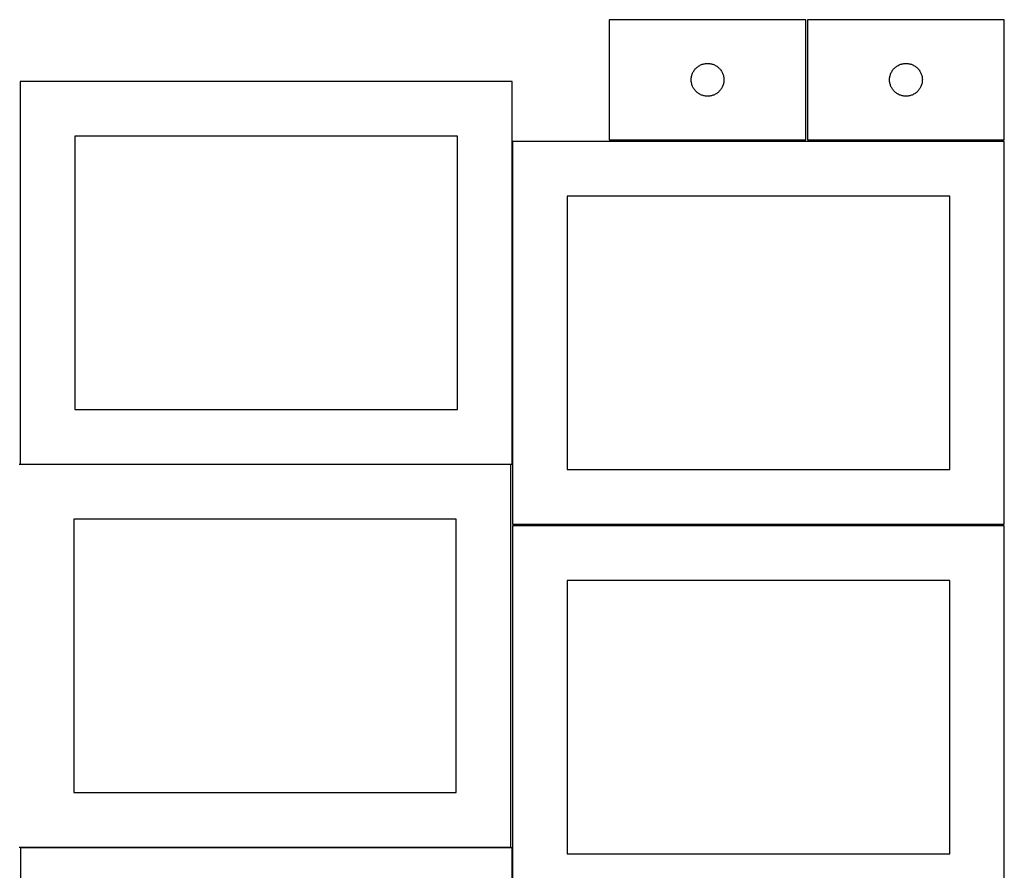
# Model space of a CAD drawing. Header units: millimetres. Extents: x 7 to 1493, y 7 to 2993.
# Tile 12 of 12: x 592 to 1493, y 2204 to 2982. Entities that reach past the tile are written whole.
import ezdxf

# ---------------------------------------------------------------- set-up
doc = ezdxf.new("R2010")
doc.units = ezdxf.units.MM
doc.layers.add('CUT', color=7, linetype='CONTINUOUS', true_color=0x000000)

msp = doc.modelspace()

# ---------------------------------------------------------------- linework, layer by layer
at = {"layer": 'CUT'}
for p, q in [((1311.950438, 2981.75348), (1131.950438, 2981.75348)), ((1131.950438, 2981.75348), (1131.950438, 2871.75348)), ((1311.950438, 2871.75348), (1311.950438, 2981.75348)), ((1493.475215, 2981.753485), (1313.475215, 2981.753485)), ((1313.475215, 2981.753485), (1313.475215, 2871.753485)), ((1493.475215, 2871.753485), (1493.475215, 2981.753485)), ((1211.208155, 2937.222642), (1211.761338, 2937.76176)), ((1211.761338, 2937.76176), (1212.34154, 2938.271687)), ((1212.34154, 2938.271687), (1212.947224, 2938.751069)), ((1212.947224, 2938.751069), (1213.576782, 2939.198635)), ((1213.576782, 2939.198635), (1214.228546, 2939.613199)), ((1214.228546, 2939.613199), (1214.900787, 2939.993662)), ((1214.900787, 2939.993662), (1215.591722, 2940.339014)), ((1215.591722, 2940.339014), (1216.29952, 2940.648339)), ((1216.29952, 2940.648339), (1217.022302, 2940.920818)), ((1217.022302, 2940.920818), (1217.758154, 2941.155728)), ((1217.758154, 2941.155728), (1218.505122, 2941.352446)), ((1218.505122, 2941.352446), (1219.261227, 2941.510449)), ((1219.261227, 2941.510449), (1220.024463, 2941.62932)), ((1220.024463, 2941.62932), (1220.792806, 2941.708743)), ((1220.792806, 2941.708743), (1221.564219, 2941.748507)), ((1221.564219, 2941.748507), (1222.336657, 2941.748507)), ((1222.336657, 2941.748507), (1223.10807, 2941.708743)), ((1223.10807, 2941.708743), (1223.876413, 2941.62932)), ((1223.876413, 2941.62932), (1224.63965, 2941.510449)), ((1224.63965, 2941.510449), (1225.395754, 2941.352446)), ((1225.395754, 2941.352446), (1226.142723, 2941.155728)), ((1226.142723, 2941.155728), (1226.878574, 2940.920818)), ((1226.878574, 2940.920818), (1227.601357, 2940.648339)), ((1227.601357, 2940.648339), (1228.309154, 2940.339014)), ((1228.309154, 2940.339014), (1229.000089, 2939.993662)), ((1229.000089, 2939.993662), (1229.67233, 2939.613199)), ((1229.67233, 2939.613199), (1230.324094, 2939.198635)), ((1230.324094, 2939.198635), (1230.953652, 2938.751069)), ((1230.953652, 2938.751069), (1231.559336, 2938.271687)), ((1231.559336, 2938.271687), (1232.139538, 2937.76176)), ((1232.139538, 2937.76176), (1232.692721, 2937.222642)), ((1392.732933, 2937.222647), (1393.286115, 2937.761765)), ((1393.286115, 2937.761765), (1393.866318, 2938.271692)), ((1393.866318, 2938.271692), (1394.472001, 2938.751074)), ((1394.472001, 2938.751074), (1395.10156, 2939.19864)), ((1395.10156, 2939.19864), (1395.753323, 2939.613204)), ((1395.753323, 2939.613204), (1396.425564, 2939.993667)), ((1396.425564, 2939.993667), (1397.116499, 2940.339019)), ((1397.116499, 2940.339019), (1397.824297, 2940.648344)), ((1397.824297, 2940.648344), (1398.54708, 2940.920823)), ((1398.54708, 2940.920823), (1399.282931, 2941.155733)), ((1399.282931, 2941.155733), (1400.029899, 2941.352451)), ((1400.029899, 2941.352451), (1400.786004, 2941.510454)), ((1400.786004, 2941.510454), (1401.54924, 2941.629325)), ((1401.54924, 2941.629325), (1402.317583, 2941.708748)), ((1402.317583, 2941.708748), (1403.088997, 2941.748512)), ((1403.088997, 2941.748512), (1403.861434, 2941.748512)), ((1403.861434, 2941.748512), (1404.632847, 2941.708748)), ((1404.632847, 2941.708748), (1405.401191, 2941.629325)), ((1405.401191, 2941.629325), (1406.164427, 2941.510454)), ((1406.164427, 2941.510454), (1406.920531, 2941.352451)), ((1406.920531, 2941.352451), (1407.6675, 2941.155733)), ((1407.6675, 2941.155733), (1408.403351, 2940.920823)), ((1408.403351, 2940.920823), (1409.126134, 2940.648344)), ((1409.126134, 2940.648344), (1409.833931, 2940.339019)), ((1409.833931, 2940.339019), (1410.524866, 2939.993667)), ((1410.524866, 2939.993667), (1411.197107, 2939.613204)), ((1411.197107, 2939.613204), (1411.848871, 2939.19864)), ((1411.848871, 2939.19864), (1412.47843, 2938.751074)), ((1412.47843, 2938.751074), (1413.084113, 2938.271692)), ((1413.084113, 2938.271692), (1413.664315, 2937.761765)), ((1413.664315, 2937.761765), (1414.217498, 2937.222647)), ((1206.970327, 2927.525661), (1207.02994, 2928.295795)), ((1207.02994, 2928.295795), (1207.12912, 2929.061839)), ((1207.12912, 2929.061839), (1207.267603, 2929.821761)), ((1207.267603, 2929.821761), (1207.445022, 2930.573547)), ((1207.445022, 2930.573547), (1207.660907, 2931.315202)), ((1207.660907, 2931.315202), (1207.914686, 2932.044761)), ((1207.914686, 2932.044761), (1208.205685, 2932.760289)), ((1208.205685, 2932.760289), (1208.533132, 2933.459887)), ((1208.533132, 2933.459887), (1208.89616, 2934.141701)), ((1208.89616, 2934.141701), (1209.293805, 2934.803923)), ((1209.293805, 2934.803923), (1209.725013, 2935.444796)), ((1209.725013, 2935.444796), (1210.188641, 2936.062622)), ((1210.188641, 2936.062622), (1210.683459, 2936.655762)), ((1210.683459, 2936.655762), (1211.208155, 2937.222642)), ((1232.692721, 2937.222642), (1233.217417, 2936.655762)), ((1233.217417, 2936.655762), (1233.712235, 2936.062622)), ((1233.712235, 2936.062622), (1234.175863, 2935.444796)), ((1234.175863, 2935.444796), (1234.607072, 2934.803923)), ((1234.607072, 2934.803923), (1235.004717, 2934.141701)), ((1235.004717, 2934.141701), (1235.367744, 2933.459887)), ((1235.367744, 2933.459887), (1235.695192, 2932.760289)), ((1235.695192, 2932.760289), (1235.98619, 2932.044761)), ((1235.98619, 2932.044761), (1236.239969, 2931.315202)), ((1236.239969, 2931.315202), (1236.455854, 2930.573547)), ((1236.455854, 2930.573547), (1236.633273, 2929.821761)), ((1236.633273, 2929.821761), (1236.771757, 2929.061839)), ((1236.771757, 2929.061839), (1236.870936, 2928.295795)), ((1236.870936, 2928.295795), (1236.930549, 2927.525661)), ((1388.495104, 2927.525666), (1388.554717, 2928.2958)), ((1388.554717, 2928.2958), (1388.653897, 2929.061844)), ((1388.653897, 2929.061844), (1388.79238, 2929.821766)), ((1388.79238, 2929.821766), (1388.969799, 2930.573552)), ((1388.969799, 2930.573552), (1389.185685, 2931.315207)), ((1389.185685, 2931.315207), (1389.439463, 2932.044766)), ((1389.439463, 2932.044766), (1389.730462, 2932.760294)), ((1389.730462, 2932.760294), (1390.057909, 2933.459892)), ((1390.057909, 2933.459892), (1390.420937, 2934.141706)), ((1390.420937, 2934.141706), (1390.818582, 2934.803928)), ((1390.818582, 2934.803928), (1391.24979, 2935.444801)), ((1391.24979, 2935.444801), (1391.713418, 2936.062627)), ((1391.713418, 2936.062627), (1392.208236, 2936.655767)), ((1392.208236, 2936.655767), (1392.732933, 2937.222647)), ((1414.217498, 2937.222647), (1414.742194, 2936.655767)), ((1414.742194, 2936.655767), (1415.237012, 2936.062627)), ((1415.237012, 2936.062627), (1415.70064, 2935.444801)), ((1415.70064, 2935.444801), (1416.131849, 2934.803928)), ((1416.131849, 2934.803928), (1416.529494, 2934.141706)), ((1416.529494, 2934.141706), (1416.892522, 2933.459892)), ((1416.892522, 2933.459892), (1417.219969, 2932.760294)), ((1417.219969, 2932.760294), (1417.510968, 2932.044766)), ((1417.510968, 2932.044766), (1417.764746, 2931.315207)), ((1417.764746, 2931.315207), (1417.980631, 2930.573552)), ((1417.980631, 2930.573552), (1418.158051, 2929.821766)), ((1418.158051, 2929.821766), (1418.296534, 2929.061844)), ((1418.296534, 2929.061844), (1418.395713, 2928.2958)), ((1418.395713, 2928.2958), (1418.455327, 2927.525666)), ((1043.044958, 2925.066494), (593.044958, 2925.066494)), ((593.044958, 2925.066494), (593.044958, 2575.066494)), ((1043.044958, 2575.066494), (1043.044958, 2925.066494)), ((1206.950438, 2926.75348), (1206.970327, 2927.525661)), ((1206.970327, 2925.981299), (1206.950438, 2926.75348)), ((1207.02994, 2925.211165), (1206.970327, 2925.981299)), ((1207.12912, 2924.445121), (1207.02994, 2925.211165)), ((1207.267603, 2923.685199), (1207.12912, 2924.445121)), ((1207.445022, 2922.933413), (1207.267603, 2923.685199)), ((1207.660907, 2922.191757), (1207.445022, 2922.933413)), ((1207.914686, 2921.462199), (1207.660907, 2922.191757)), ((1208.205685, 2920.746671), (1207.914686, 2921.462199)), ((1208.533132, 2920.047073), (1208.205685, 2920.746671)), ((1208.89616, 2919.365259), (1208.533132, 2920.047073)), ((1209.293805, 2918.703037), (1208.89616, 2919.365259)), ((1235.004717, 2919.365259), (1234.607072, 2918.703037)), ((1235.367744, 2920.047073), (1235.004717, 2919.365259)), ((1235.695192, 2920.746671), (1235.367744, 2920.047073)), ((1235.98619, 2921.462199), (1235.695192, 2920.746671)), ((1236.239969, 2922.191757), (1235.98619, 2921.462199)), ((1236.455854, 2922.933413), (1236.239969, 2922.191757)), ((1236.633273, 2923.685199), (1236.455854, 2922.933413)), ((1236.771757, 2924.445121), (1236.633273, 2923.685199)), ((1236.870936, 2925.211165), (1236.771757, 2924.445121)), ((1236.930549, 2925.981299), (1236.870936, 2925.211165)), ((1236.930549, 2927.525661), (1236.950438, 2926.75348)), ((1236.950438, 2926.75348), (1236.930549, 2925.981299)), ((1388.475215, 2926.753485), (1388.495104, 2927.525666)), ((1388.495104, 2925.981304), (1388.475215, 2926.753485)), ((1388.554717, 2925.21117), (1388.495104, 2925.981304)), ((1388.653897, 2924.445126), (1388.554717, 2925.21117)), ((1388.79238, 2923.685204), (1388.653897, 2924.445126)), ((1388.969799, 2922.933418), (1388.79238, 2923.685204)), ((1389.185685, 2922.191762), (1388.969799, 2922.933418)), ((1389.439463, 2921.462204), (1389.185685, 2922.191762)), ((1389.730462, 2920.746676), (1389.439463, 2921.462204)), ((1390.057909, 2920.047078), (1389.730462, 2920.746676)), ((1390.420937, 2919.365264), (1390.057909, 2920.047078)), ((1390.818582, 2918.703042), (1390.420937, 2919.365264)), ((1416.529494, 2919.365264), (1416.131849, 2918.703042)), ((1416.892522, 2920.047078), (1416.529494, 2919.365264)), ((1417.219969, 2920.746676), (1416.892522, 2920.047078)), ((1417.510968, 2921.462204), (1417.219969, 2920.746676)), ((1417.764746, 2922.191762), (1417.510968, 2921.462204)), ((1417.980631, 2922.933418), (1417.764746, 2922.191762)), ((1418.158051, 2923.685204), (1417.980631, 2922.933418)), ((1418.296534, 2924.445126), (1418.158051, 2923.685204)), ((1418.395713, 2925.21117), (1418.296534, 2924.445126)), ((1418.455327, 2925.981304), (1418.395713, 2925.21117)), ((1418.455327, 2927.525666), (1418.475215, 2926.753485)), ((1418.475215, 2926.753485), (1418.455327, 2925.981304)), ((1209.725013, 2918.062163), (1209.293805, 2918.703037)), ((1210.188641, 2917.444338), (1209.725013, 2918.062163)), ((1210.683459, 2916.851198), (1210.188641, 2917.444338)), ((1211.208155, 2916.284318), (1210.683459, 2916.851198)), ((1211.761338, 2915.745199), (1211.208155, 2916.284318)), ((1212.34154, 2915.235273), (1211.761338, 2915.745199)), ((1212.947224, 2914.755891), (1212.34154, 2915.235273)), ((1213.576782, 2914.308325), (1212.947224, 2914.755891)), ((1214.228546, 2913.89376), (1213.576782, 2914.308325)), ((1214.900787, 2913.513298), (1214.228546, 2913.89376)), ((1215.591722, 2913.167946), (1214.900787, 2913.513298)), ((1216.29952, 2912.85862), (1215.591722, 2913.167946)), ((1217.022302, 2912.586141), (1216.29952, 2912.85862)), ((1217.758154, 2912.351232), (1217.022302, 2912.586141)), ((1218.505122, 2912.154514), (1217.758154, 2912.351232)), ((1219.261227, 2911.996511), (1218.505122, 2912.154514)), ((1220.024463, 2911.87764), (1219.261227, 2911.996511)), ((1220.792806, 2911.798217), (1220.024463, 2911.87764)), ((1221.564219, 2911.758453), (1220.792806, 2911.798217)), ((1222.336657, 2911.758453), (1221.564219, 2911.758453)), ((1223.10807, 2911.798217), (1222.336657, 2911.758453)), ((1223.876413, 2911.87764), (1223.10807, 2911.798217)), ((1224.63965, 2911.996511), (1223.876413, 2911.87764)), ((1225.395754, 2912.154514), (1224.63965, 2911.996511)), ((1226.142723, 2912.351232), (1225.395754, 2912.154514)), ((1226.878574, 2912.586141), (1226.142723, 2912.351232)), ((1227.601357, 2912.85862), (1226.878574, 2912.586141)), ((1228.309154, 2913.167946), (1227.601357, 2912.85862)), ((1229.000089, 2913.513298), (1228.309154, 2913.167946)), ((1229.67233, 2913.89376), (1229.000089, 2913.513298)), ((1230.324094, 2914.308325), (1229.67233, 2913.89376)), ((1230.953652, 2914.755891), (1230.324094, 2914.308325)), ((1231.559336, 2915.235273), (1230.953652, 2914.755891)), ((1232.139538, 2915.745199), (1231.559336, 2915.235273)), ((1232.692721, 2916.284318), (1232.139538, 2915.745199)), ((1233.217417, 2916.851198), (1232.692721, 2916.284318)), ((1233.712235, 2917.444338), (1233.217417, 2916.851198)), ((1234.175863, 2918.062163), (1233.712235, 2917.444338)), ((1234.607072, 2918.703037), (1234.175863, 2918.062163)), ((1391.24979, 2918.062168), (1390.818582, 2918.703042)), ((1391.713418, 2917.444343), (1391.24979, 2918.062168)), ((1392.208236, 2916.851203), (1391.713418, 2917.444343)), ((1392.732933, 2916.284323), (1392.208236, 2916.851203)), ((1393.286115, 2915.745204), (1392.732933, 2916.284323)), ((1393.866318, 2915.235278), (1393.286115, 2915.745204)), ((1394.472001, 2914.755896), (1393.866318, 2915.235278)), ((1395.10156, 2914.30833), (1394.472001, 2914.755896)), ((1395.753323, 2913.893766), (1395.10156, 2914.30833)), ((1396.425564, 2913.513303), (1395.753323, 2913.893766)), ((1397.116499, 2913.167951), (1396.425564, 2913.513303)), ((1397.824297, 2912.858625), (1397.116499, 2913.167951)), ((1398.54708, 2912.586146), (1397.824297, 2912.858625)), ((1399.282931, 2912.351237), (1398.54708, 2912.586146)), ((1400.029899, 2912.154519), (1399.282931, 2912.351237)), ((1400.786004, 2911.996516), (1400.029899, 2912.154519)), ((1401.54924, 2911.877645), (1400.786004, 2911.996516)), ((1402.317583, 2911.798222), (1401.54924, 2911.877645)), ((1403.088997, 2911.758458), (1402.317583, 2911.798222)), ((1403.861434, 2911.758458), (1403.088997, 2911.758458)), ((1404.632847, 2911.798222), (1403.861434, 2911.758458)), ((1405.401191, 2911.877645), (1404.632847, 2911.798222)), ((1406.164427, 2911.996516), (1405.401191, 2911.877645)), ((1406.920531, 2912.154519), (1406.164427, 2911.996516)), ((1407.6675, 2912.351237), (1406.920531, 2912.154519)), ((1408.403351, 2912.586146), (1407.6675, 2912.351237)), ((1409.126134, 2912.858625), (1408.403351, 2912.586146)), ((1409.833931, 2913.167951), (1409.126134, 2912.858625)), ((1410.524866, 2913.513303), (1409.833931, 2913.167951)), ((1411.197107, 2913.893766), (1410.524866, 2913.513303)), ((1411.848871, 2914.30833), (1411.197107, 2913.893766)), ((1412.47843, 2914.755896), (1411.848871, 2914.30833)), ((1413.084113, 2915.235278), (1412.47843, 2914.755896)), ((1413.664315, 2915.745204), (1413.084113, 2915.235278)), ((1414.217498, 2916.284323), (1413.664315, 2915.745204)), ((1414.742194, 2916.851203), (1414.217498, 2916.284323)), ((1415.237012, 2917.444343), (1414.742194, 2916.851203)), ((1415.70064, 2918.062168), (1415.237012, 2917.444343)), ((1416.131849, 2918.703042), (1415.70064, 2918.062168)), ((993.044958, 2875.066494), (643.044958, 2875.066494)), ((643.044958, 2875.066494), (643.044958, 2625.066494)), ((993.044958, 2625.066494), (993.044958, 2875.066494)), ((1493.475195, 2870.228604), (1043.475195, 2870.228604)), ((1043.475195, 2870.228604), (1043.475195, 2520.228604)), ((1131.950438, 2871.75348), (1311.950438, 2871.75348)), ((1313.475215, 2871.753485), (1493.475215, 2871.753485)), ((1493.475195, 2520.228604), (1493.475195, 2870.228604)), ((1443.475195, 2820.228604), (1093.475195, 2820.228604)), ((1093.475195, 2820.228604), (1093.475195, 2570.228604)), ((1443.475195, 2570.228604), (1443.475195, 2820.228604)), ((643.044958, 2625.066494), (993.044958, 2625.066494)), ((1041.913345, 2574.844528), (591.913345, 2574.844528)), ((593.044958, 2575.066494), (1043.044958, 2575.066494)), ((1041.913345, 2224.844528), (1041.913345, 2574.844528)), ((1093.475195, 2570.228604), (1443.475195, 2570.228604)), ((991.913345, 2524.844528), (641.913345, 2524.844528)), ((641.913345, 2524.844528), (641.913345, 2274.844528)), ((991.913345, 2274.844528), (991.913345, 2524.844528)), ((1043.475195, 2520.228604), (1493.475195, 2520.228604)), ((1493.475195, 2518.703701), (1043.475195, 2518.703701)), ((1043.475195, 2518.703701), (1043.475195, 2168.703701)), ((1493.475195, 2168.703701), (1493.475195, 2518.703701)), ((1443.475195, 2468.703701), (1093.475195, 2468.703701)), ((1093.475195, 2468.703701), (1093.475195, 2218.703701)), ((1443.475195, 2218.703701), (1443.475195, 2468.703701)), ((641.913345, 2274.844528), (991.913345, 2274.844528)), ((591.913345, 2224.844528), (1041.913345, 2224.844528)), ((1043.151505, 2224.194991), (593.151505, 2224.194991)), ((593.151505, 2224.194991), (593.151505, 1874.194991)), ((1043.151505, 1874.194991), (1043.151505, 2224.194991)), ((1093.475195, 2218.703701), (1443.475195, 2218.703701))]:
    msp.add_line(p, q, dxfattribs=at)

doc.saveas('drawing.dxf')
